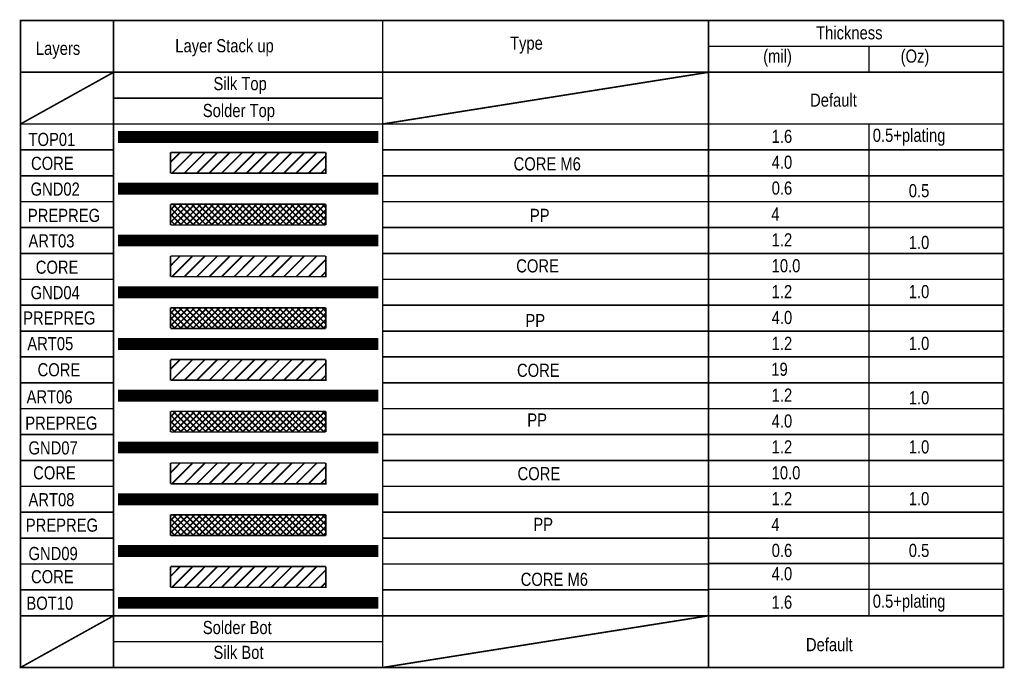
# Model space of a CAD drawing. Extents: x -70 to 514, y -134 to 276.
# Tile 14 of 17: x 362 to 458, y 24 to 87. Entities that reach past the tile are written whole.
import ezdxf

# ---------------------------------------------------------------- set-up
doc = ezdxf.new("R2010")
doc.units = 0
doc.layers.add('BOARD_GEOMETRY_DIMENSION', color=2, linetype='CONTINUOUS')

msp = doc.modelspace()

# ---------------------------------------------------------------- linework, layer by layer
at = {"layer": 'BOARD_GEOMETRY_DIMENSION'}
for points in [[(371.478302, 86.747858, 0.1524, 0.1524, 0), (371.478302, 81.747868, 0.150114, 0.150114, 0), (362.47832, 81.747868, 0.150114, 0.150114, 0), (362.47832, 86.747858, 0.150114, 0.150114, 0), (457.478384, 86.747858, 0.150114, 0.150114, 0)], [(397.478504, 86.747858, 0.1524, 0.1524, 0), (397.478504, 81.747868, 0.150114, 0.150114, 0), (371.478302, 81.747868, 0.150114, 0.150114, 0)], [(397.478504, 81.747868, 0.150114, 0.150114, 0), (428.978314, 81.747868, 0.1524, 0.1524, 0), (428.978314, 86.747858, 0.1524, 0.1524, 0)]]:
    msp.add_lwpolyline(points, format="xyseb", dxfattribs=at)
for points, const_width in [([(428.978314, 81.747868), (457.478384, 81.747868), (457.478384, 86.747858)], 0.150114), ([(457.478384, 84.247736), (457.478384, 81.747868), (362.47832, 81.747868)], 0.150114), ([(371.478302, 24.247856), (371.478302, 84.247736)], 0.1524), ([(397.478504, 24.247856), (397.478504, 84.247736)], 0.1524), ([(428.978314, 24.247856), (428.978314, 84.247736)], 0.1524), ([(428.978314, 84.247736), (457.478384, 84.247736)], 0.1524), ([(444.47841, 81.747868), (444.47841, 84.247736)], 0.1524), ([(444.47841, 81.747868), (444.47841, 84.247736)], 0.1524), ([(362.47832, 29.247846), (362.47832, 81.747868)], 0.1524), ([(362.47832, 76.747878), (371.478302, 81.747868)], 0.1524), ([(397.478504, 76.747878), (428.978314, 81.747868)], 0.1524), ([(457.478384, 29.247846), (457.478384, 81.747868)], 0.1524), ([(371.478302, 79.247746), (397.478504, 79.247746)], 0.1524), ([(362.47832, 76.747878), (379.478286, 76.747878)], 0.150114), ([(379.478286, 76.747878), (407.478484, 76.747878)], 0.1524), ([(407.478484, 76.747878), (437.478424, 76.747878)], 0.1524), ([(437.478424, 76.747878), (457.478384, 76.747878)], 0.1524), ([(444.47841, 29.247846), (444.47841, 76.727812)], 0.1524), ([(371.978428, 75.947778), (396.92834, 75.947778)], 0.1524), ([(371.978428, 75.847702), (396.92834, 75.847702)], 0.1524), ([(371.978428, 75.74788), (396.92834, 75.74788)], 0.1524), ([(371.978428, 75.647804), (396.92834, 75.647804)], 0.1524), ([(371.978428, 75.547728), (396.92834, 75.547728)], 0.1524), ([(371.978428, 75.447906), (396.92834, 75.447906)], 0.1524), ([(371.978428, 75.447906), (396.92834, 75.447906)], 0.1524), ([(371.978428, 75.34783), (396.92834, 75.34783)], 0.1524), ([(371.978428, 75.34783), (396.92834, 75.34783)], 0.1524), ([(371.978428, 75.247754), (396.92834, 75.247754)], 0.1524), ([(371.978428, 75.147678), (396.92834, 75.147678)], 0.1524), ([(371.978428, 74.997818), (396.978378, 74.997818), (396.978378, 75.997816), (371.978428, 75.997816), (371.978428, 74.997818)], 0.150114), ([(371.978428, 74.997818), (396.978378, 74.997818), (396.978378, 75.997816), (371.978428, 75.997816), (371.978428, 74.997818)], 0.150114), ([(362.47832, 74.247756), (371.478302, 74.247756)], 0.150114), ([(371.978428, 75.047856), (396.92834, 75.047856)], 0.1524), ([(397.478504, 74.247756), (437.478424, 74.247756)], 0.1524), ([(437.478424, 74.247756), (457.478384, 74.247756)], 0.1524), ([(376.978418, 71.997824), (391.978388, 71.997824), (391.978388, 73.99782)], 0.150114), ([(376.978418, 73.99782), (376.978418, 71.997824)], 0.150114), ([(376.978418, 73.99782), (391.978388, 73.99782)], 0.150114), ([(376.978418, 73.057766), (377.898406, 73.987914)], 0.150114), ([(377.118372, 71.997824), (379.07849, 73.957688)], 0.150114), ([(378.318522, 71.997824), (380.288292, 73.977754)], 0.150114), ([(379.518418, 71.997824), (381.498348, 73.977754)], 0.150114), ([(380.718314, 71.997824), (382.698498, 73.977754)], 0.150114), ([(381.918464, 71.997824), (383.9083, 73.987914)], 0.150114), ([(383.11836, 71.997824), (385.088384, 73.967848)], 0.150114), ([(384.31851, 71.997824), (386.29844, 73.977754)], 0.150114), ([(385.518406, 71.997824), (387.48843, 73.967848)], 0.150114), ([(386.718302, 71.997824), (388.688326, 73.977754)], 0.150114), ([(387.918452, 71.997824), (389.888476, 73.967848)], 0.150114), ([(389.118348, 71.997824), (391.098278, 73.977754)], 0.150114), ([(390.318498, 71.997824), (391.978388, 73.657714)], 0.150114), ([(391.518394, 71.997824), (391.958322, 72.437752)], 0.150114), ([(362.47832, 71.747888), (371.478302, 71.747888)], 0.150114), ([(397.478504, 71.747888), (428.978314, 71.747888)], 0.1524), ([(428.978314, 71.747888), (457.478384, 71.747888)], 0.1524), ([(371.978428, 70.947788), (396.92834, 70.947788)], 0.1524), ([(371.978428, 70.847712), (396.92834, 70.847712)], 0.1524), ([(371.978428, 70.74789), (396.92834, 70.74789)], 0.1524), ([(371.978428, 70.647814), (396.92834, 70.647814)], 0.1524), ([(371.978428, 70.547738), (396.92834, 70.547738)], 0.1524), ([(371.978428, 70.447916), (396.92834, 70.447916)], 0.1524), ([(371.978428, 70.447916), (396.92834, 70.447916)], 0.1524), ([(371.978428, 70.34784), (396.92834, 70.34784)], 0.1524), ([(371.978428, 70.34784), (396.92834, 70.34784)], 0.1524), ([(371.978428, 69.997828), (396.978378, 69.997828), (396.978378, 70.997826), (371.978428, 70.997826), (371.978428, 69.997828)], 0.150114), ([(371.978428, 69.997828), (396.978378, 69.997828), (396.978378, 70.997826), (371.978428, 70.997826), (371.978428, 69.997828)], 0.150114), ([(371.978428, 69.997828), (396.978378, 69.997828), (396.978378, 70.997826), (371.978428, 70.997826), (371.978428, 69.997828)], 0.150114), ([(371.978428, 70.247764), (396.92834, 70.247764)], 0.1524), ([(371.978428, 70.147688), (396.92834, 70.147688)], 0.1524), ([(371.978428, 70.047866), (396.92834, 70.047866)], 0.1524), ([(362.47832, 69.247766), (371.478302, 69.247766)], 0.150114), ([(376.978418, 68.457826), (377.518422, 68.99783)], 0.150114), ([(376.978418, 66.997834), (376.978418, 68.99783)], 0.150114), ([(376.978418, 67.857878), (378.11837, 68.99783)], 0.150114), ([(376.978418, 67.257676), (378.718318, 68.99783)], 0.150114), ([(391.978388, 68.99783), (376.978418, 68.99783)], 0.150114), ([(378.618496, 66.997834), (376.978418, 68.637912)], 0.150114), ([(379.218444, 66.997834), (377.218448, 68.99783)], 0.150114), ([(377.318524, 66.997834), (379.31852, 68.99783)], 0.150114), ([(379.818392, 66.997834), (377.818396, 68.99783)], 0.150114), ([(377.918472, 66.997834), (379.918468, 68.99783)], 0.150114), ([(380.41834, 66.997834), (378.418344, 68.99783)], 0.150114), ([(378.51842, 66.997834), (380.518416, 68.99783)], 0.150114), ([(381.018288, 66.997834), (379.018292, 68.99783)], 0.150114), ([(379.118368, 66.997834), (381.118364, 68.99783)], 0.150114), ([(381.61849, 66.997834), (379.618494, 68.99783)], 0.150114), ([(379.718316, 66.997834), (381.718312, 68.99783)], 0.150114), ([(382.218438, 66.997834), (380.218442, 68.99783)], 0.150114), ([(380.318518, 66.997834), (382.318514, 68.99783)], 0.150114), ([(382.818386, 66.997834), (380.81839, 68.99783)], 0.150114), ([(380.918466, 66.997834), (382.918462, 68.99783)], 0.150114), ([(383.418334, 66.997834), (381.418338, 68.99783)], 0.150114), ([(381.518414, 66.997834), (383.51841, 68.99783)], 0.150114), ([(384.018282, 66.997834), (382.018286, 68.99783)], 0.150114), ([(382.118362, 66.997834), (384.118358, 68.99783)], 0.150114), ([(384.618484, 66.997834), (382.618488, 68.99783)], 0.150114), ([(382.71831, 66.997834), (384.718306, 68.99783)], 0.150114), ([(385.218432, 66.997834), (383.218436, 68.99783)], 0.150114), ([(383.318512, 66.997834), (385.318508, 68.99783)], 0.150114), ([(385.81838, 66.997834), (383.818384, 68.99783)], 0.150114), ([(383.91846, 66.997834), (385.918456, 68.99783)], 0.150114), ([(386.418328, 66.997834), (384.418332, 68.99783)], 0.150114), ([(384.518408, 66.997834), (386.518404, 68.99783)], 0.150114), ([(387.018276, 66.997834), (385.01828, 68.99783)], 0.150114), ([(385.118356, 66.997834), (387.118352, 68.99783)], 0.150114), ([(387.618478, 66.997834), (385.618482, 68.99783)], 0.150114), ([(385.718304, 66.997834), (387.7183, 68.99783)], 0.150114), ([(388.218426, 66.997834), (386.21843, 68.99783)], 0.150114), ([(386.318506, 66.997834), (388.318502, 68.99783)], 0.150114), ([(388.818374, 66.997834), (386.818378, 68.99783)], 0.150114), ([(386.918454, 66.997834), (388.91845, 68.99783)], 0.150114), ([(389.418322, 66.997834), (387.418326, 68.99783)], 0.150114), ([(387.518402, 66.997834), (389.518398, 68.99783)], 0.150114), ([(390.018524, 66.997834), (388.018274, 68.99783)], 0.150114), ([(388.11835, 66.997834), (390.118346, 68.99783)], 0.150114), ([(390.618472, 66.997834), (388.618476, 68.99783)], 0.150114), ([(388.718298, 66.997834), (390.718294, 68.99783)], 0.150114), ([(391.21842, 66.997834), (389.218424, 68.99783)], 0.150114), ([(389.3185, 66.997834), (391.318496, 68.99783)], 0.150114), ([(391.818368, 66.997834), (389.818372, 68.99783)], 0.150114), ([(389.918448, 66.997834), (391.918444, 68.99783)], 0.150114), ([(391.968482, 67.447922), (390.41832, 68.99783)], 0.150114), ([(390.518396, 66.997834), (391.978388, 68.457826)], 0.150114), ([(391.968482, 68.04787), (391.018522, 68.99783)], 0.150114), ([(391.978388, 68.637912), (391.61847, 68.99783)], 0.150114), ([(391.978388, 66.997834), (391.978388, 68.99783)], 0.150114), ([(397.478504, 69.247766), (428.978314, 69.247766)], 0.1524), ([(428.978314, 69.247766), (457.478384, 69.247766)], 0.1524), ([(378.018294, 66.997834), (376.978418, 68.03771)], 0.150114), ([(391.118344, 66.997834), (391.978388, 67.857878)], 0.150114), ([(362.47832, 66.747898), (371.478302, 66.747898)], 0.150114), ([(377.418346, 66.997834), (376.978418, 67.437762)], 0.150114), ([(391.978388, 66.997834), (376.978418, 66.997834)], 0.150114), ([(391.718292, 66.997834), (391.958322, 67.24777)], 0.150114), ([(397.478504, 66.747898), (428.978314, 66.747898)], 0.1524), ([(428.978314, 66.747898), (457.478384, 66.747898)], 0.1524), ([(371.978428, 65.947798), (396.92834, 65.947798)], 0.1524), ([(371.978428, 65.847722), (396.92834, 65.847722)], 0.1524), ([(371.978428, 65.7479), (396.92834, 65.7479)], 0.1524), ([(371.978428, 65.647824), (396.92834, 65.647824)], 0.1524), ([(371.978428, 64.997838), (396.978378, 64.997838), (396.978378, 65.997836), (371.978428, 65.997836), (371.978428, 64.997838)], 0.150114), ([(371.978428, 64.997838), (396.978378, 64.997838), (396.978378, 65.997836), (371.978428, 65.997836), (371.978428, 64.997838)], 0.150114), ([(371.978428, 64.997838), (396.978378, 64.997838), (396.978378, 65.997836), (371.978428, 65.997836), (371.978428, 64.997838)], 0.150114), ([(371.978428, 65.547748), (396.92834, 65.547748)], 0.1524), ([(371.978428, 65.447926), (396.92834, 65.447926)], 0.1524), ([(371.978428, 65.447926), (396.92834, 65.447926)], 0.1524), ([(371.978428, 65.34785), (396.92834, 65.34785)], 0.1524), ([(371.978428, 65.34785), (396.92834, 65.34785)], 0.1524), ([(371.978428, 65.247774), (396.92834, 65.247774)], 0.1524), ([(371.978428, 65.147698), (396.92834, 65.147698)], 0.1524), ([(371.978428, 65.047876), (396.92834, 65.047876)], 0.1524), ([(362.47832, 64.247776), (371.478302, 64.247776)], 0.150114), ([(376.978418, 61.997844), (391.978388, 61.997844), (391.978388, 63.99784)], 0.150114), ([(376.978418, 63.99784), (376.978418, 61.997844)], 0.150114), ([(376.978418, 63.99784), (391.978388, 63.99784)], 0.150114), ([(376.978418, 63.057786), (377.898406, 63.98768)], 0.150114), ([(377.118372, 61.997844), (379.07849, 63.957708)], 0.150114), ([(378.318522, 61.997844), (380.288292, 63.977774)], 0.150114), ([(379.518418, 61.997844), (381.498348, 63.977774)], 0.150114), ([(380.718314, 61.997844), (382.698498, 63.977774)], 0.150114), ([(381.918464, 61.997844), (383.9083, 63.98768)], 0.150114), ([(383.11836, 61.997844), (385.088384, 63.967868)], 0.150114), ([(384.31851, 61.997844), (386.29844, 63.977774)], 0.150114), ([(385.518406, 61.997844), (387.48843, 63.967868)], 0.150114), ([(386.718302, 61.997844), (388.688326, 63.977774)], 0.150114), ([(387.918452, 61.997844), (389.888476, 63.967868)], 0.150114), ([(389.118348, 61.997844), (391.098278, 63.977774)], 0.150114), ([(397.478504, 64.247776), (428.978314, 64.247776)], 0.1524), ([(428.978314, 64.247776), (457.478384, 64.247776)], 0.1524), ([(390.318498, 61.997844), (391.978388, 63.657734)], 0.150114), ([(391.518394, 61.997844), (391.958322, 62.437772)], 0.150114), ([(362.47832, 61.747908), (371.478302, 61.747908)], 0.150114), ([(371.978428, 60.947808), (396.92834, 60.947808)], 0.1524), ([(371.978428, 60.847732), (396.92834, 60.847732)], 0.1524), ([(371.978428, 59.997848), (396.978378, 59.997848), (396.978378, 60.997846), (371.978428, 60.997846), (371.978428, 59.997848)], 0.150114), ([(371.978428, 59.997848), (396.978378, 59.997848), (396.978378, 60.997846), (371.978428, 60.997846), (371.978428, 59.997848)], 0.150114), ([(371.978428, 59.997848), (396.978378, 59.997848), (396.978378, 60.997846), (371.978428, 60.997846), (371.978428, 59.997848)], 0.150114), ([(397.478504, 61.747908), (428.978314, 61.747908)], 0.1524), ([(428.978314, 61.747908), (457.478384, 61.747908)], 0.1524), ([(371.978428, 60.74791), (396.92834, 60.74791)], 0.1524), ([(371.978428, 60.647834), (396.92834, 60.647834)], 0.1524), ([(371.978428, 60.547758), (396.92834, 60.547758)], 0.1524), ([(371.978428, 60.447682), (396.92834, 60.447682)], 0.1524), ([(371.978428, 60.447682), (396.92834, 60.447682)], 0.1524), ([(371.978428, 60.34786), (396.92834, 60.34786)], 0.1524), ([(371.978428, 60.34786), (396.92834, 60.34786)], 0.1524), ([(371.978428, 60.247784), (396.92834, 60.247784)], 0.1524), ([(371.978428, 60.147708), (396.92834, 60.147708)], 0.1524), ([(371.978428, 60.047886), (396.92834, 60.047886)], 0.1524), ([(362.47832, 59.247786), (371.478302, 59.247786)], 0.150114), ([(376.978418, 58.457846), (377.518422, 58.99785)], 0.150114), ([(376.978418, 56.997854), (376.978418, 58.99785)], 0.150114), ([(376.978418, 57.857898), (378.11837, 58.99785)], 0.150114), ([(376.978418, 57.257696), (378.718318, 58.99785)], 0.150114), ([(391.978388, 58.99785), (376.978418, 58.99785)], 0.150114), ([(379.218444, 56.997854), (377.218448, 58.99785)], 0.150114), ([(377.318524, 56.997854), (379.31852, 58.99785)], 0.150114), ([(379.818392, 56.997854), (377.818396, 58.99785)], 0.150114), ([(377.918472, 56.997854), (379.918468, 58.99785)], 0.150114), ([(380.41834, 56.997854), (378.418344, 58.99785)], 0.150114), ([(378.51842, 56.997854), (380.518416, 58.99785)], 0.150114), ([(381.018288, 56.997854), (379.018292, 58.99785)], 0.150114), ([(379.118368, 56.997854), (381.118364, 58.99785)], 0.150114), ([(381.61849, 56.997854), (379.618494, 58.99785)], 0.150114), ([(379.718316, 56.997854), (381.718312, 58.99785)], 0.150114), ([(382.218438, 56.997854), (380.218442, 58.99785)], 0.150114), ([(380.318518, 56.997854), (382.318514, 58.99785)], 0.150114), ([(382.818386, 56.997854), (380.81839, 58.99785)], 0.150114), ([(380.918466, 56.997854), (382.918462, 58.99785)], 0.150114), ([(383.418334, 56.997854), (381.418338, 58.99785)], 0.150114), ([(381.518414, 56.997854), (383.51841, 58.99785)], 0.150114), ([(384.018282, 56.997854), (382.018286, 58.99785)], 0.150114), ([(382.118362, 56.997854), (384.118358, 58.99785)], 0.150114), ([(384.618484, 56.997854), (382.618488, 58.99785)], 0.150114), ([(382.71831, 56.997854), (384.718306, 58.99785)], 0.150114), ([(385.218432, 56.997854), (383.218436, 58.99785)], 0.150114), ([(383.318512, 56.997854), (385.318508, 58.99785)], 0.150114), ([(385.81838, 56.997854), (383.818384, 58.99785)], 0.150114), ([(383.91846, 56.997854), (385.918456, 58.99785)], 0.150114), ([(386.418328, 56.997854), (384.418332, 58.99785)], 0.150114), ([(384.518408, 56.997854), (386.518404, 58.99785)], 0.150114), ([(387.018276, 56.997854), (385.01828, 58.99785)], 0.150114), ([(385.118356, 56.997854), (387.118352, 58.99785)], 0.150114), ([(387.618478, 56.997854), (385.618482, 58.99785)], 0.150114), ([(385.718304, 56.997854), (387.7183, 58.99785)], 0.150114), ([(388.218426, 56.997854), (386.21843, 58.99785)], 0.150114), ([(386.318506, 56.997854), (388.318502, 58.99785)], 0.150114), ([(388.818374, 56.997854), (386.818378, 58.99785)], 0.150114), ([(386.918454, 56.997854), (388.91845, 58.99785)], 0.150114), ([(389.418322, 56.997854), (387.418326, 58.99785)], 0.150114), ([(387.518402, 56.997854), (389.518398, 58.99785)], 0.150114), ([(390.018524, 56.997854), (388.018274, 58.99785)], 0.150114), ([(388.11835, 56.997854), (390.118346, 58.99785)], 0.150114), ([(390.618472, 56.997854), (388.618476, 58.99785)], 0.150114), ([(388.718298, 56.997854), (390.718294, 58.99785)], 0.150114), ([(391.21842, 56.997854), (389.218424, 58.99785)], 0.150114), ([(389.3185, 56.997854), (391.318496, 58.99785)], 0.150114), ([(391.818368, 56.997854), (389.818372, 58.99785)], 0.150114), ([(389.918448, 56.997854), (391.918444, 58.99785)], 0.150114), ([(391.968482, 57.447688), (390.41832, 58.99785)], 0.150114), ([(391.968482, 58.04789), (391.018522, 58.99785)], 0.150114), ([(391.978388, 58.637678), (391.61847, 58.99785)], 0.150114), ([(391.978388, 56.997854), (391.978388, 58.99785)], 0.150114), ([(397.478504, 59.247786), (428.978314, 59.247786)], 0.1524), ([(428.978314, 59.247786), (457.478384, 59.247786)], 0.1524), ([(378.618496, 56.997854), (376.978418, 58.637678)], 0.150114), ([(378.018294, 56.997854), (376.978418, 58.03773)], 0.150114), ([(390.518396, 56.997854), (391.978388, 58.457846)], 0.150114), ([(377.418346, 56.997854), (376.978418, 57.437782)], 0.150114), ([(391.118344, 56.997854), (391.978388, 57.857898)], 0.150114), ([(391.718292, 56.997854), (391.958322, 57.24779)], 0.150114), ([(362.47832, 56.747918), (371.478302, 56.747918)], 0.150114), ([(391.978388, 56.997854), (376.978418, 56.997854)], 0.150114), ([(397.478504, 56.747918), (428.978314, 56.747918)], 0.1524), ([(428.978314, 56.747918), (457.478384, 56.747918)], 0.1524), ([(371.978428, 55.947818), (396.92834, 55.947818)], 0.1524), ([(371.978428, 55.847742), (396.92834, 55.847742)], 0.1524), ([(371.978428, 55.74792), (396.92834, 55.74792)], 0.1524), ([(371.978428, 55.647844), (396.92834, 55.647844)], 0.1524), ([(371.978428, 55.547768), (396.92834, 55.547768)], 0.1524), ([(371.978428, 55.447692), (396.92834, 55.447692)], 0.1524), ([(371.978428, 55.447692), (396.92834, 55.447692)], 0.1524), ([(371.978428, 55.34787), (396.92834, 55.34787)], 0.1524), ([(371.978428, 55.34787), (396.92834, 55.34787)], 0.1524), ([(371.978428, 55.247794), (396.92834, 55.247794)], 0.1524), ([(371.978428, 55.147718), (396.92834, 55.147718)], 0.1524), ([(371.978428, 54.997858), (396.978378, 54.997858), (396.978378, 55.997856), (371.978428, 55.997856), (371.978428, 54.997858)], 0.150114), ([(371.978428, 54.997858), (396.978378, 54.997858), (396.978378, 55.997856), (371.978428, 55.997856), (371.978428, 54.997858)], 0.150114), ([(371.978428, 54.997858), (396.978378, 54.997858), (396.978378, 55.997856), (371.978428, 55.997856), (371.978428, 54.997858)], 0.150114), ([(362.47832, 54.247796), (371.478302, 54.247796)], 0.150114), ([(371.978428, 55.047896), (396.92834, 55.047896)], 0.1524), ([(397.478504, 54.247796), (428.978314, 54.247796)], 0.1524), ([(428.978314, 54.247796), (457.478384, 54.247796)], 0.1524), ([(376.978418, 53.99786), (391.978388, 53.99786)], 0.150114), ([(376.978418, 51.997864), (391.978388, 51.997864), (391.978388, 53.99786)], 0.150114), ([(376.978418, 53.99786), (376.978418, 51.997864)], 0.150114), ([(376.978418, 53.057806), (377.898406, 53.9877)], 0.150114), ([(377.118372, 51.997864), (379.07849, 53.957728)], 0.150114), ([(378.318522, 51.997864), (380.288292, 53.977794)], 0.150114), ([(379.518418, 51.997864), (381.498348, 53.977794)], 0.150114), ([(380.718314, 51.997864), (382.698498, 53.977794)], 0.150114), ([(381.918464, 51.997864), (383.9083, 53.9877)], 0.150114), ([(383.11836, 51.997864), (385.088384, 53.967888)], 0.150114), ([(384.31851, 51.997864), (386.29844, 53.977794)], 0.150114), ([(385.518406, 51.997864), (387.48843, 53.967888)], 0.150114), ([(386.718302, 51.997864), (388.688326, 53.977794)], 0.150114), ([(387.918452, 51.997864), (389.888476, 53.967888)], 0.150114), ([(389.118348, 51.997864), (391.098278, 53.977794)], 0.150114), ([(390.318498, 51.997864), (391.978388, 53.657754)], 0.150114), ([(391.518394, 51.997864), (391.958322, 52.437792)], 0.150114), ([(362.47832, 51.747674), (371.478302, 51.747674)], 0.150114), ([(397.478504, 51.747674), (428.978314, 51.747674)], 0.1524), ([(428.978314, 51.747674), (457.478384, 51.747674)], 0.1524), ([(371.978428, 50.947828), (396.92834, 50.947828)], 0.1524), ([(371.978428, 50.847752), (396.92834, 50.847752)], 0.1524), ([(371.978428, 50.747676), (396.92834, 50.747676)], 0.1524), ([(371.978428, 50.647854), (396.92834, 50.647854)], 0.1524), ([(371.978428, 50.547778), (396.92834, 50.547778)], 0.1524), ([(371.978428, 50.447702), (396.92834, 50.447702)], 0.1524), ([(371.978428, 50.447702), (396.92834, 50.447702)], 0.1524), ([(371.978428, 49.997868), (396.978378, 49.997868), (396.978378, 50.997866), (371.978428, 50.997866), (371.978428, 49.997868)], 0.150114), ([(371.978428, 49.997868), (396.978378, 49.997868), (396.978378, 50.997866), (371.978428, 50.997866), (371.978428, 49.997868)], 0.150114), ([(371.978428, 49.997868), (396.978378, 49.997868), (396.978378, 50.997866), (371.978428, 50.997866), (371.978428, 49.997868)], 0.150114), ([(371.978428, 50.34788), (396.92834, 50.34788)], 0.1524), ([(371.978428, 50.34788), (396.92834, 50.34788)], 0.1524), ([(371.978428, 50.247804), (396.92834, 50.247804)], 0.1524), ([(371.978428, 50.147728), (396.92834, 50.147728)], 0.1524), ([(371.978428, 50.047906), (396.92834, 50.047906)], 0.1524), ([(362.47832, 49.247806), (371.478302, 49.247806)], 0.150114), ([(376.978418, 48.457866), (377.518422, 48.99787)], 0.150114), ([(376.978418, 46.997874), (376.978418, 48.99787)], 0.150114), ([(376.978418, 47.857918), (378.11837, 48.99787)], 0.150114), ([(376.978418, 47.257716), (378.718318, 48.99787)], 0.150114), ([(391.978388, 48.99787), (376.978418, 48.99787)], 0.150114), ([(378.618496, 46.997874), (376.978418, 48.637698)], 0.150114), ([(379.218444, 46.997874), (377.218448, 48.99787)], 0.150114), ([(377.318524, 46.997874), (379.31852, 48.99787)], 0.150114), ([(379.818392, 46.997874), (377.818396, 48.99787)], 0.150114), ([(377.918472, 46.997874), (379.918468, 48.99787)], 0.150114), ([(380.41834, 46.997874), (378.418344, 48.99787)], 0.150114), ([(378.51842, 46.997874), (380.518416, 48.99787)], 0.150114), ([(381.018288, 46.997874), (379.018292, 48.99787)], 0.150114), ([(379.118368, 46.997874), (381.118364, 48.99787)], 0.150114), ([(381.61849, 46.997874), (379.618494, 48.99787)], 0.150114), ([(379.718316, 46.997874), (381.718312, 48.99787)], 0.150114), ([(382.218438, 46.997874), (380.218442, 48.99787)], 0.150114), ([(380.318518, 46.997874), (382.318514, 48.99787)], 0.150114), ([(382.818386, 46.997874), (380.81839, 48.99787)], 0.150114), ([(380.918466, 46.997874), (382.918462, 48.99787)], 0.150114), ([(383.418334, 46.997874), (381.418338, 48.99787)], 0.150114), ([(381.518414, 46.997874), (383.51841, 48.99787)], 0.150114), ([(384.018282, 46.997874), (382.018286, 48.99787)], 0.150114), ([(382.118362, 46.997874), (384.118358, 48.99787)], 0.150114), ([(384.618484, 46.997874), (382.618488, 48.99787)], 0.150114), ([(382.71831, 46.997874), (384.718306, 48.99787)], 0.150114), ([(385.218432, 46.997874), (383.218436, 48.99787)], 0.150114), ([(383.318512, 46.997874), (385.318508, 48.99787)], 0.150114), ([(385.81838, 46.997874), (383.818384, 48.99787)], 0.150114), ([(383.91846, 46.997874), (385.918456, 48.99787)], 0.150114), ([(386.418328, 46.997874), (384.418332, 48.99787)], 0.150114), ([(384.518408, 46.997874), (386.518404, 48.99787)], 0.150114), ([(387.018276, 46.997874), (385.01828, 48.99787)], 0.150114), ([(385.118356, 46.997874), (387.118352, 48.99787)], 0.150114), ([(387.618478, 46.997874), (385.618482, 48.99787)], 0.150114), ([(385.718304, 46.997874), (387.7183, 48.99787)], 0.150114), ([(388.218426, 46.997874), (386.21843, 48.99787)], 0.150114), ([(386.318506, 46.997874), (388.318502, 48.99787)], 0.150114), ([(388.818374, 46.997874), (386.818378, 48.99787)], 0.150114), ([(386.918454, 46.997874), (388.91845, 48.99787)], 0.150114), ([(389.418322, 46.997874), (387.418326, 48.99787)], 0.150114), ([(387.518402, 46.997874), (389.518398, 48.99787)], 0.150114), ([(390.018524, 46.997874), (388.018274, 48.99787)], 0.150114), ([(388.11835, 46.997874), (390.118346, 48.99787)], 0.150114), ([(390.618472, 46.997874), (388.618476, 48.99787)], 0.150114), ([(388.718298, 46.997874), (390.718294, 48.99787)], 0.150114), ([(391.21842, 46.997874), (389.218424, 48.99787)], 0.150114), ([(389.3185, 46.997874), (391.318496, 48.99787)], 0.150114), ([(391.818368, 46.997874), (389.818372, 48.99787)], 0.150114), ([(389.918448, 46.997874), (391.918444, 48.99787)], 0.150114), ([(391.968482, 47.447708), (390.41832, 48.99787)], 0.150114), ([(390.518396, 46.997874), (391.978388, 48.457866)], 0.150114), ([(391.968482, 48.04791), (391.018522, 48.99787)], 0.150114), ([(391.978388, 48.637698), (391.61847, 48.99787)], 0.150114), ([(391.978388, 46.997874), (391.978388, 48.99787)], 0.150114), ([(397.478504, 49.247806), (428.978314, 49.247806)], 0.1524), ([(428.978314, 49.247806), (457.478384, 49.247806)], 0.1524), ([(378.018294, 46.997874), (376.978418, 48.03775)], 0.150114), ([(391.118344, 46.997874), (391.978388, 47.857918)], 0.150114), ([(362.47832, 46.747684), (371.478302, 46.747684)], 0.150114), ([(377.418346, 46.997874), (376.978418, 47.437802)], 0.150114), ([(391.978388, 46.997874), (376.978418, 46.997874)], 0.150114), ([(391.718292, 46.997874), (391.958322, 47.24781)], 0.150114), ([(397.478504, 46.747684), (428.978314, 46.747684)], 0.1524), ([(428.978314, 46.747684), (457.478384, 46.747684)], 0.1524), ([(371.978428, 45.947838), (396.92834, 45.947838)], 0.1524), ([(371.978428, 45.847762), (396.92834, 45.847762)], 0.1524), ([(371.978428, 45.747686), (396.92834, 45.747686)], 0.1524), ([(371.978428, 45.647864), (396.92834, 45.647864)], 0.1524), ([(371.978428, 44.997878), (396.978378, 44.997878), (396.978378, 45.997876), (371.978428, 45.997876), (371.978428, 44.997878)], 0.150114), ([(371.978428, 44.997878), (396.978378, 44.997878), (396.978378, 45.997876), (371.978428, 45.997876), (371.978428, 44.997878)], 0.150114), ([(371.978428, 44.997878), (396.978378, 44.997878), (396.978378, 45.997876), (371.978428, 45.997876), (371.978428, 44.997878)], 0.150114), ([(371.978428, 45.547788), (396.92834, 45.547788)], 0.1524), ([(371.978428, 45.447712), (396.92834, 45.447712)], 0.1524), ([(371.978428, 45.447712), (396.92834, 45.447712)], 0.1524), ([(371.978428, 45.34789), (396.92834, 45.34789)], 0.1524), ([(371.978428, 45.34789), (396.92834, 45.34789)], 0.1524), ([(371.978428, 45.247814), (396.92834, 45.247814)], 0.1524), ([(371.978428, 45.147738), (396.92834, 45.147738)], 0.1524), ([(371.978428, 45.047916), (396.92834, 45.047916)], 0.1524), ([(362.47832, 44.247816), (371.478302, 44.247816)], 0.150114), ([(376.978418, 41.997884), (391.978388, 41.997884), (391.978388, 43.99788)], 0.150114), ([(376.978418, 43.99788), (376.978418, 41.997884)], 0.150114), ([(376.978418, 43.99788), (391.978388, 43.99788)], 0.150114), ([(376.978418, 43.057826), (377.898406, 43.98772)], 0.150114), ([(377.118372, 41.997884), (379.07849, 43.957748)], 0.150114), ([(378.318522, 41.997884), (380.288292, 43.977814)], 0.150114), ([(379.518418, 41.997884), (381.498348, 43.977814)], 0.150114), ([(380.718314, 41.997884), (382.698498, 43.977814)], 0.150114), ([(381.918464, 41.997884), (383.9083, 43.98772)], 0.150114), ([(383.11836, 41.997884), (385.088384, 43.967908)], 0.150114), ([(384.31851, 41.997884), (386.29844, 43.977814)], 0.150114), ([(385.518406, 41.997884), (387.48843, 43.967908)], 0.150114), ([(386.718302, 41.997884), (388.688326, 43.977814)], 0.150114), ([(387.918452, 41.997884), (389.888476, 43.967908)], 0.150114), ([(389.118348, 41.997884), (391.098278, 43.977814)], 0.150114), ([(397.478504, 44.247816), (428.978314, 44.247816)], 0.1524), ([(428.978314, 44.247816), (457.478384, 44.247816)], 0.1524), ([(390.318498, 41.997884), (391.978388, 43.657774)], 0.150114), ([(391.518394, 41.997884), (391.958322, 42.437812)], 0.150114), ([(362.47832, 41.747694), (371.478302, 41.747694)], 0.150114), ([(371.978428, 40.947848), (396.92834, 40.947848)], 0.1524), ([(371.978428, 40.847772), (396.92834, 40.847772)], 0.1524), ([(371.978428, 39.997888), (396.978378, 39.997888), (396.978378, 40.997886), (371.978428, 40.997886), (371.978428, 39.997888)], 0.150114), ([(371.978428, 39.997888), (396.978378, 39.997888), (396.978378, 40.997886), (371.978428, 40.997886), (371.978428, 39.997888)], 0.150114), ([(371.978428, 39.997888), (396.978378, 39.997888), (396.978378, 40.997886), (371.978428, 40.997886), (371.978428, 39.997888)], 0.150114), ([(397.478504, 41.747694), (428.978314, 41.747694)], 0.1524), ([(428.978314, 41.747694), (457.478384, 41.747694)], 0.1524), ([(371.978428, 40.747696), (396.92834, 40.747696)], 0.1524), ([(371.978428, 40.647874), (396.92834, 40.647874)], 0.1524), ([(371.978428, 40.547798), (396.92834, 40.547798)], 0.1524), ([(371.978428, 40.447722), (396.92834, 40.447722)], 0.1524), ([(371.978428, 40.447722), (396.92834, 40.447722)], 0.1524), ([(371.978428, 40.3479), (396.92834, 40.3479)], 0.1524), ([(371.978428, 40.3479), (396.92834, 40.3479)], 0.1524), ([(371.978428, 40.247824), (396.92834, 40.247824)], 0.1524), ([(371.978428, 40.147748), (396.92834, 40.147748)], 0.1524), ([(371.978428, 40.047926), (396.92834, 40.047926)], 0.1524), ([(362.47832, 39.247826), (371.478302, 39.247826)], 0.150114), ([(376.978418, 38.457886), (377.518422, 38.99789)], 0.150114), ([(376.978418, 36.997894), (376.978418, 38.99789)], 0.150114), ([(376.978418, 37.857684), (378.11837, 38.99789)], 0.150114), ([(376.978418, 37.257736), (378.718318, 38.99789)], 0.150114), ([(391.978388, 38.99789), (376.978418, 38.99789)], 0.150114), ([(379.218444, 36.997894), (377.218448, 38.99789)], 0.150114), ([(377.318524, 36.997894), (379.31852, 38.99789)], 0.150114), ([(379.818392, 36.997894), (377.818396, 38.99789)], 0.150114), ([(377.918472, 36.997894), (379.918468, 38.99789)], 0.150114), ([(380.41834, 36.997894), (378.418344, 38.99789)], 0.150114), ([(378.51842, 36.997894), (380.518416, 38.99789)], 0.150114), ([(381.018288, 36.997894), (379.018292, 38.99789)], 0.150114), ([(379.118368, 36.997894), (381.118364, 38.99789)], 0.150114), ([(381.61849, 36.997894), (379.618494, 38.99789)], 0.150114), ([(379.718316, 36.997894), (381.718312, 38.99789)], 0.150114), ([(382.218438, 36.997894), (380.218442, 38.99789)], 0.150114), ([(380.318518, 36.997894), (382.318514, 38.99789)], 0.150114), ([(382.818386, 36.997894), (380.81839, 38.99789)], 0.150114), ([(380.918466, 36.997894), (382.918462, 38.99789)], 0.150114), ([(383.418334, 36.997894), (381.418338, 38.99789)], 0.150114), ([(381.518414, 36.997894), (383.51841, 38.99789)], 0.150114), ([(384.018282, 36.997894), (382.018286, 38.99789)], 0.150114), ([(382.118362, 36.997894), (384.118358, 38.99789)], 0.150114), ([(384.618484, 36.997894), (382.618488, 38.99789)], 0.150114), ([(382.71831, 36.997894), (384.718306, 38.99789)], 0.150114), ([(385.218432, 36.997894), (383.218436, 38.99789)], 0.150114), ([(383.318512, 36.997894), (385.318508, 38.99789)], 0.150114), ([(385.81838, 36.997894), (383.818384, 38.99789)], 0.150114), ([(383.91846, 36.997894), (385.918456, 38.99789)], 0.150114), ([(386.418328, 36.997894), (384.418332, 38.99789)], 0.150114), ([(384.518408, 36.997894), (386.518404, 38.99789)], 0.150114), ([(387.018276, 36.997894), (385.01828, 38.99789)], 0.150114), ([(385.118356, 36.997894), (387.118352, 38.99789)], 0.150114), ([(387.618478, 36.997894), (385.618482, 38.99789)], 0.150114), ([(385.718304, 36.997894), (387.7183, 38.99789)], 0.150114), ([(388.218426, 36.997894), (386.21843, 38.99789)], 0.150114), ([(386.318506, 36.997894), (388.318502, 38.99789)], 0.150114), ([(388.818374, 36.997894), (386.818378, 38.99789)], 0.150114), ([(386.918454, 36.997894), (388.91845, 38.99789)], 0.150114), ([(389.418322, 36.997894), (387.418326, 38.99789)], 0.150114), ([(387.518402, 36.997894), (389.518398, 38.99789)], 0.150114), ([(390.018524, 36.997894), (388.018274, 38.99789)], 0.150114), ([(388.11835, 36.997894), (390.118346, 38.99789)], 0.150114), ([(390.618472, 36.997894), (388.618476, 38.99789)], 0.150114), ([(388.718298, 36.997894), (390.718294, 38.99789)], 0.150114), ([(391.21842, 36.997894), (389.218424, 38.99789)], 0.150114), ([(389.3185, 36.997894), (391.318496, 38.99789)], 0.150114), ([(391.818368, 36.997894), (389.818372, 38.99789)], 0.150114), ([(389.918448, 36.997894), (391.918444, 38.99789)], 0.150114), ([(391.968482, 37.447728), (390.41832, 38.99789)], 0.150114), ([(391.968482, 38.047676), (391.018522, 38.99789)], 0.150114), ([(391.978388, 38.637718), (391.61847, 38.99789)], 0.150114), ([(391.978388, 36.997894), (391.978388, 38.99789)], 0.150114), ([(397.478504, 39.247826), (428.978314, 39.247826)], 0.1524), ([(428.978314, 39.247826), (457.478384, 39.247826)], 0.1524), ([(378.618496, 36.997894), (376.978418, 38.637718)], 0.150114), ([(378.018294, 36.997894), (376.978418, 38.03777)], 0.150114), ([(390.518396, 36.997894), (391.978388, 38.457886)], 0.150114), ([(377.418346, 36.997894), (376.978418, 37.437822)], 0.150114), ([(391.118344, 36.997894), (391.978388, 37.857684)], 0.150114), ([(391.718292, 36.997894), (391.958322, 37.24783)], 0.150114), ([(362.47832, 36.747704), (371.478302, 36.747704)], 0.150114), ([(391.978388, 36.997894), (376.978418, 36.997894)], 0.150114), ([(397.478504, 36.747704), (428.978314, 36.747704)], 0.1524), ([(428.978314, 36.747704), (457.478384, 36.747704)], 0.1524), ([(371.978428, 35.947858), (396.92834, 35.947858)], 0.1524), ([(371.978428, 35.847782), (396.92834, 35.847782)], 0.1524), ([(371.978428, 35.747706), (396.92834, 35.747706)], 0.1524), ([(371.978428, 35.647884), (396.92834, 35.647884)], 0.1524), ([(371.978428, 35.547808), (396.92834, 35.547808)], 0.1524), ([(371.978428, 35.447732), (396.92834, 35.447732)], 0.1524), ([(371.978428, 35.447732), (396.92834, 35.447732)], 0.1524), ([(371.978428, 35.34791), (396.92834, 35.34791)], 0.1524), ([(371.978428, 35.34791), (396.92834, 35.34791)], 0.1524), ([(371.978428, 35.247834), (396.92834, 35.247834)], 0.1524), ([(371.978428, 35.147758), (396.92834, 35.147758)], 0.1524), ([(371.978428, 34.997898), (396.978378, 34.997898), (396.978378, 35.997896), (371.978428, 35.997896), (371.978428, 34.997898)], 0.150114), ([(371.978428, 34.997898), (396.978378, 34.997898), (396.978378, 35.997896), (371.978428, 35.997896), (371.978428, 34.997898)], 0.150114), ([(371.978428, 34.997898), (396.978378, 34.997898), (396.978378, 35.997896), (371.978428, 35.997896), (371.978428, 34.997898)], 0.150114), ([(362.47832, 34.247836), (371.478302, 34.247836)], 0.150114), ([(371.978428, 35.047682), (396.92834, 35.047682)], 0.1524), ([(397.478504, 34.247836), (428.978314, 34.247836)], 0.1524), ([(428.978314, 34.297874), (457.478384, 34.297874)], 0.1524), ([(376.978418, 33.9979), (391.978388, 33.9979)], 0.150114), ([(376.978418, 31.997904), (391.978388, 31.997904), (391.978388, 33.9979)], 0.150114), ([(376.978418, 33.9979), (376.978418, 31.997904)], 0.150114), ([(376.978418, 33.057846), (377.898406, 33.98774)], 0.150114), ([(377.118372, 31.997904), (379.07849, 33.957768)], 0.150114), ([(378.318522, 31.997904), (380.288292, 33.977834)], 0.150114), ([(379.518418, 31.997904), (381.498348, 33.977834)], 0.150114), ([(380.718314, 31.997904), (382.698498, 33.977834)], 0.150114), ([(381.918464, 31.997904), (383.9083, 33.98774)], 0.150114), ([(383.11836, 31.997904), (385.088384, 33.967674)], 0.150114), ([(384.31851, 31.997904), (386.29844, 33.977834)], 0.150114), ([(385.518406, 31.997904), (387.48843, 33.967674)], 0.150114), ([(386.718302, 31.997904), (388.688326, 33.977834)], 0.150114), ([(387.918452, 31.997904), (389.888476, 33.967674)], 0.150114), ([(389.118348, 31.997904), (391.098278, 33.977834)], 0.150114), ([(390.318498, 31.997904), (391.978388, 33.657794)], 0.150114), ([(391.518394, 31.997904), (391.958322, 32.437832)], 0.150114), ([(362.47832, 31.747714), (371.478302, 31.747714)], 0.150114), ([(397.478504, 31.747714), (428.978314, 31.747714)], 0.1524), ([(428.978314, 31.797752), (457.478384, 31.797752)], 0.1524), ([(371.978428, 30.947868), (396.92834, 30.947868)], 0.1524), ([(371.978428, 30.847792), (396.92834, 30.847792)], 0.1524), ([(371.978428, 30.747716), (396.92834, 30.747716)], 0.1524), ([(371.978428, 30.647894), (396.92834, 30.647894)], 0.1524), ([(371.978428, 30.547818), (396.92834, 30.547818)], 0.1524), ([(371.978428, 30.447742), (396.92834, 30.447742)], 0.1524), ([(371.978428, 30.447742), (396.92834, 30.447742)], 0.1524), ([(371.978428, 29.997908), (396.978378, 29.997908), (396.978378, 30.997906), (371.978428, 30.997906), (371.978428, 29.997908)], 0.150114), ([(371.978428, 29.997908), (396.978378, 29.997908), (396.978378, 30.997906), (371.978428, 30.997906), (371.978428, 29.997908)], 0.150114), ([(371.978428, 29.997908), (396.978378, 29.997908), (396.978378, 30.997906), (371.978428, 30.997906), (371.978428, 29.997908)], 0.150114), ([(371.978428, 30.34792), (396.92834, 30.34792)], 0.1524), ([(371.978428, 30.34792), (396.92834, 30.34792)], 0.1524), ([(371.978428, 30.247844), (396.92834, 30.247844)], 0.1524), ([(371.978428, 30.147768), (396.92834, 30.147768)], 0.1524), ([(371.978428, 30.047692), (396.92834, 30.047692)], 0.1524), ([(362.47832, 24.247856), (457.478384, 24.247856), (457.478384, 29.247846), (362.47832, 29.247846), (362.47832, 24.247856)], 0.1524), ([(362.47832, 24.247856), (371.478302, 29.247846)], 0.1524), ([(397.478504, 24.247856), (428.978314, 29.247846)], 0.1524), ([(371.478302, 26.747724), (397.478504, 26.747724)], 0.1524)]:
    msp.add_lwpolyline(points, dxfattribs=dict(at, const_width=const_width))

# ---------------------------------------------------------------- texts
at = {"layer": 'BOARD_GEOMETRY_DIMENSION', "width": 0.84}
for s, p in [('Thickness', (439.363358, 84.924392)), ('Layers', (363.968284, 83.424522)), ('Layer Stack up', (377.438412, 83.674458)), ('Type', (409.78836, 83.924394)), ('(mil)', (434.253386, 82.67446)), ('(Oz)', (447.538348, 82.67446)), ('Silk Top', (381.128524, 80.017874)), ('Default', (438.783476, 78.424532)), ('Solder Top', (380.0983, 77.417676)), ('1.6', (435.073298, 74.924412)), ('0.5+plating', (444.843408, 75.024488)), ('TOP01', (363.253274, 74.624438)), ('CORE', (363.4994, 72.3138)), ('CORE M6', (410.1338, 72.263)), ('4.0', (435.073298, 72.424544)), ('GND02', (363.453426, 69.8246)), ('0.6', (435.073298, 69.924422)), ('0.5', (448.323462, 69.674486)), ('PREPREG', (363.1946, 67.2846)), ('PP', (411.7086, 67.2846)), ('4', (435.0385, 67.424554)), ('ART03', (363.253274, 64.824356)), ('1.2', (435.073298, 64.924432)), ('1.0', (448.323462, 64.674496)), ('CORE', (363.9566, 62.2808)), ('CORE', (410.3878, 62.4078)), ('10.0', (435.073298, 62.424564)), ('GND04', (363.453426, 59.824366)), ('1.2', (435.073298, 59.924442)), ('1.0', (448.323462, 59.924442)), ('PREPREG', (362.7374, 57.3786)), ('PP', (411.2768, 57.1246)), ('4.0', (435.073298, 57.424574)), ('ART05', (363.138466, 54.897782)), ('1.2', (435.073298, 54.924452)), ('1.0', (448.323462, 54.924452)), ('CORE', (364.1344, 52.3748)), ('CORE', (410.464, 52.324)), ('19', (435.0385, 52.424584)), ('ART06', (363.068362, 49.757838)), ('1.2', (435.073298, 49.924462)), ('1.0', (448.323462, 49.674526)), ('PP', (411.4546, 47.5234)), ('4.0', (435.073298, 47.424594)), ('PREPREG', (362.9406, 47.2186)), ('GND07', (363.253274, 44.824396)), ('1.2', (435.073298, 44.924472)), ('1.0', (448.323462, 44.924472)), ('CORE', (363.7026, 42.418)), ('CORE', (410.5148, 42.3418)), ('10.0', (435.073298, 42.424604)), ('ART08', (363.253274, 39.824406)), ('1.2', (435.073298, 39.924482)), ('1.0', (448.323462, 39.924482)), ('PREPREG', (362.9914, 37.3634)), ('PP', (412.0388, 37.4396)), ('4', (435.0385, 37.424614)), ('0.6', (435.073298, 34.924492)), ('0.5', (448.323462, 34.924492)), ('GND09', (363.253274, 34.624518)), ('CORE', (363.4994, 32.385)), ('CORE M6', (410.8196, 32.131)), ('4.0', (435.073298, 32.67456)), ('0.5+plating', (444.843408, 30.024324)), ('BOT10', (363.053376, 29.824426)), ('1.6', (435.073298, 29.924502)), ('Solder Bot', (380.0983, 27.47772)), ('Default', (438.383426, 25.824434)), ('Silk Bot', (381.128524, 25.077674))]:
    msp.add_text(s, height=1.27, dxfattribs=at).set_placement(p)

doc.saveas('drawing.dxf')
